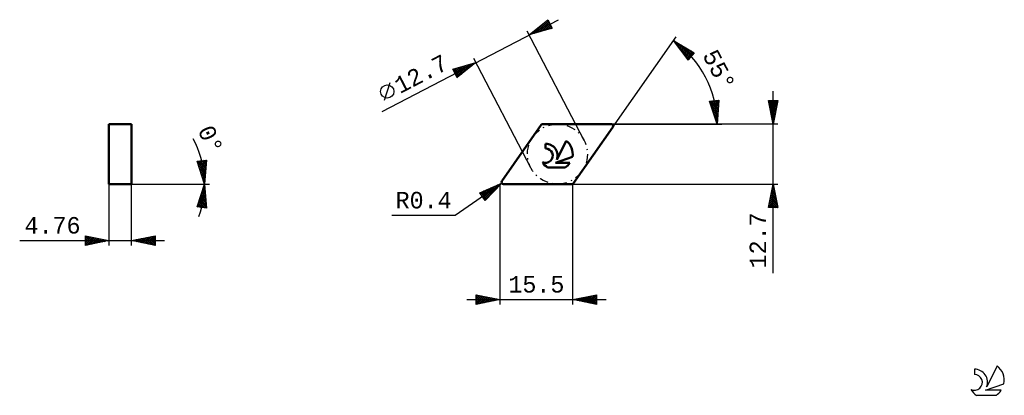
# Model space of a CAD drawing. Header units: millimetres. Extents: x -102 to 107, y -45 to 35.
import ezdxf
from ezdxf.enums import TextEntityAlignment as Align

# ---------------------------------------------------------------- set-up
doc = ezdxf.new("R2010")
doc.units = ezdxf.units.MM
doc.header["$LTSCALE"] = 4.7
doc.linetypes.add('LONGDASH_DASH', pattern=[0.85, 0.4, -0.2, 0.05, -0.2])
for name, color, linetype in [('1', 4, 'CONTINUOUS'), ('CUT', 1, 'CONTINUOUS'), ('SK2', 7, 'CONTINUOUS'), ('SK4', 2, 'LONGDASH_DASH'), ('SK6', 5, 'CONTINUOUS'), ('SKVIEW1', 4, 'CONTINUOUS'), ('SKVIEW2', 7, 'CONTINUOUS')]:
    doc.layers.add(name, color=color, linetype=linetype)
doc.styles.get("Standard").update_dxf_attribs({"font": 'Monospac821 BT'})

msp = doc.modelspace()

# ---------------------------------------------------------------- linework, layer by layer
at = {"layer": '1', "color": 4, "linetype": 'CONTINUOUS', "lineweight": 50}
for p, q in [((0.44, 0.62), (8.77, 12.53)), ((9.1, 12.7), (23.63, 12.7)), ((15.62, 0.17), (23.96, 12.08)), ((9.69, 7.54), (9.69, 8.54)), ((12.05, 5.14), (14.04, 9.18)), ((11.82, 4.5), (15.37, 5.74)), ((11.82, 4.5), (14.86, 4.5)), ((10.11, 3.52), (13.87, 3.52)), ((0.76, 0), (15.3, 0))]:
    msp.add_line(p, q, dxfattribs=at)
for centre, radius, start, end in [((9.1, 12.3), 0.397, 90, 145), ((23.63, 12.3), 0.397, 325, 90), ((9.71, 6.04), 2.5, 338.9379, 90.4446), ((11.99, 6.41), 3.45, 348.7239, 53.4691), ((9.7, 6.02), 1.52, 243.4215, 90.3602), ((11.99, 6.41), 3.45, 210.5484, 236.978), ((11.99, 6.41), 3.45, 303.022, 326.3732), ((0.76, 0.4), 0.397, 145, 270), ((15.3, 0.4), 0.397, 270, 325)]:
    msp.add_arc(centre, radius, start, end, dxfattribs=at)
at = {"layer": 'CUT', "color": 1, "linetype": 'CONTINUOUS', "lineweight": 25}
for p, q in [((8.77, 12.53), (0.44, 0.62)), ((23.63, 12.7), (9.1, 12.7)), ((15.62, 0.17), (23.96, 12.08)), ((0.76, 0), (15.3, 0))]:
    msp.add_line(p, q, dxfattribs=at)
for centre, start, end in [((9.1, 12.3), 90, 145), ((23.63, 12.3), 325, 90), ((0.76, 0.4), 145, 270), ((15.3, 0.4), 270, 325)]:
    msp.add_arc(centre, 0.397, start, end, dxfattribs=at)
at = {"layer": 'SK2', "color": 7, "linetype": 'CONTINUOUS', "lineweight": 25}
for p, q in [((-24.92, 15.39), (12.42, 34.83)), ((6.21, 31.6), (10.19, 34.79)), ((7.31, 31.92), (10.19, 34.79)), ((7.91, 32.09), (10.33, 34.52)), ((8.5, 32.26), (10.48, 34.24)), ((8.54, 33.47), (9.46, 32.54)), ((8.77, 33.66), (9.79, 32.64)), ((9.01, 33.84), (10.12, 32.73)), ((9.1, 32.44), (10.62, 33.96)), ((9.24, 34.03), (10.45, 32.83)), ((9.48, 34.22), (10.78, 32.92)), ((9.7, 32.61), (10.77, 33.68)), ((9.71, 34.41), (11.11, 33.02)), ((9.95, 34.6), (10.66, 33.89)), ((10.18, 34.79), (10.2, 34.78)), ((10.19, 34.79), (11.11, 33.02)), ((10.3, 32.78), (10.91, 33.4)), ((5.75, 32.49), (17.83, 9.28)), ((11.11, 33.02), (6.21, 31.6)), ((6.42, 31.76), (6.5, 31.68)), ((6.65, 31.95), (6.83, 31.78)), ((6.71, 31.74), (8.02, 33.05)), ((6.89, 32.14), (7.16, 31.87)), ((7.13, 32.33), (7.49, 31.97)), ((7.36, 32.52), (7.82, 32.06)), ((7.6, 32.71), (8.15, 32.16)), ((7.83, 32.9), (8.47, 32.25)), ((8.07, 33.09), (8.8, 32.35)), ((8.3, 33.28), (9.13, 32.45)), ((10.9, 32.96), (11.06, 33.12)), ((23.96, 12.08), (37.36, 31.21)), ((36.79, 30.39), (41.19, 27.82)), ((39.86, 26.32), (36.79, 30.39)), ((36.79, 30.39), (36.79, 30.39)), ((36.97, 30.15), (37.06, 30.24)), ((37.15, 29.91), (37.32, 30.08)), ((37.23, 29.8), (40.26, 26.77)), ((37.34, 29.67), (37.59, 29.92)), ((37.46, 30), (40.46, 27)), ((37.52, 29.42), (37.86, 29.77)), ((37.7, 29.18), (38.13, 29.61)), ((37.88, 28.94), (38.39, 29.45)), ((38.07, 28.7), (38.66, 29.3)), ((38.48, 29.4), (40.66, 27.22)), ((38.25, 28.46), (38.93, 29.14)), ((38.43, 28.21), (39.2, 28.98)), ((38.54, 28.07), (40.06, 26.55)), ((38.61, 27.97), (39.47, 28.83)), ((38.8, 27.73), (39.73, 28.67)), ((38.98, 27.49), (40, 28.51)), ((39.16, 27.25), (40.27, 28.36)), ((39.34, 27.01), (40.54, 28.2)), ((39.5, 28.8), (40.86, 27.45)), ((39.52, 26.76), (40.8, 28.04)), ((39.71, 26.52), (41.07, 27.89)), ((41.19, 27.82), (39.86, 26.32)), ((40.53, 28.2), (41.06, 27.67)), ((-9.95, 24.31), (-5.05, 25.73)), ((-9.26, 22.99), (-7.11, 25.14)), ((-9.11, 22.71), (-6.51, 25.31)), ((-5.05, 25.73), (-9.02, 22.54)), ((-8.17, 23.23), (-5.91, 25.48)), ((-7.27, 25.09), (-6.64, 24.46)), ((-6.94, 25.19), (-6.4, 24.65)), ((-6.61, 25.28), (-6.17, 24.84)), ((-6.28, 25.38), (-5.93, 25.02)), ((-6, 24.97), (-5.31, 25.66)), ((-5.96, 25.47), (-5.7, 25.21)), ((-5.63, 25.57), (-5.46, 25.4)), ((6.57, 3.42), (-5.51, 26.62)), ((-5.3, 25.66), (-5.23, 25.59)), ((39.85, 26.34), (39.86, 26.33)), ((-9.02, 22.54), (-9.95, 24.31)), ((-9.9, 24.33), (-8.52, 22.94)), ((-9.84, 24.1), (-9.5, 24.44)), ((-9.69, 23.82), (-8.9, 24.62)), ((-9.57, 24.42), (-8.28, 23.13)), ((-9.55, 23.54), (-8.3, 24.79)), ((-9.55, 23.55), (-8.75, 22.76)), ((-9.4, 23.27), (-7.7, 24.96)), ((-9.24, 24.52), (-8.05, 23.32)), ((-8.91, 24.61), (-7.81, 23.51)), ((-8.59, 24.71), (-7.58, 23.7)), ((-8.26, 24.8), (-7.34, 23.89)), ((-7.93, 24.9), (-7.11, 24.08)), ((-7.6, 24.99), (-6.87, 24.27)), ((-24.42, 17.74), (-23.23, 21.51)), ((-9.09, 22.67), (-8.99, 22.57)), ((57.9, -18.9), (57.9, 19.7)), ((44.42, 17.55), (46.41, 17.78)), ((46, 12.7), (44.42, 17.55)), ((44.44, 17.5), (46.24, 15.7)), ((44.52, 17.26), (44.87, 17.6)), ((44.62, 16.94), (45.35, 17.66)), ((44.64, 16.87), (46.21, 15.31)), ((44.73, 16.62), (45.83, 17.71)), ((44.78, 17.59), (46.27, 16.09)), ((44.83, 16.29), (46.31, 17.77)), ((44.94, 15.97), (46.38, 17.42)), ((45.04, 15.65), (46.34, 16.96)), ((45.16, 17.64), (46.31, 16.49)), ((45.54, 17.68), (46.34, 16.88)), ((45.92, 17.72), (46.37, 17.27)), ((46.41, 17.78), (46, 12.7)), ((46.3, 17.77), (46.4, 17.66)), ((57.9, 12.7), (56.9, 17.7)), ((56.9, 17.7), (58.9, 17.7)), ((56.94, 17.48), (57.16, 17.7)), ((56.97, 17.7), (58.58, 16.1)), ((56.98, 17.26), (58.5, 15.74)), ((57.01, 17.12), (57.59, 17.7)), ((57.08, 16.77), (58.01, 17.7)), ((57.09, 16.73), (58.43, 15.39)), ((57.15, 16.42), (58.44, 17.7)), ((57.22, 16.06), (58.86, 17.7)), ((57.29, 15.71), (58.8, 17.21)), ((57.37, 15.36), (58.69, 16.68)), ((57.39, 17.7), (58.65, 16.45)), ((57.82, 17.7), (58.72, 16.8)), ((58.9, 17.7), (57.9, 12.7)), ((58.24, 17.7), (58.79, 17.16)), ((58.67, 17.7), (58.86, 17.51)), ((44.85, 16.25), (46.18, 14.92)), ((45.05, 15.62), (46.15, 14.52)), ((45.14, 15.33), (46.31, 16.5)), ((45.25, 15.01), (46.27, 16.03)), ((45.25, 14.99), (46.11, 14.13)), ((45.35, 14.69), (46.23, 15.57)), ((45.45, 14.37), (46.19, 15.11)), ((45.56, 14.05), (46.16, 14.65)), ((57.2, 16.2), (58.36, 15.03)), ((57.3, 15.67), (58.29, 14.68)), ((57.41, 15.14), (58.22, 14.33)), ((57.44, 15), (58.59, 16.15)), ((57.51, 14.65), (58.48, 15.62)), ((57.51, 14.61), (58.15, 13.97)), ((57.58, 14.29), (58.37, 15.09)), ((23.63, 12.7), (46, 12.7)), ((58.9, 12.7), (23.63, 12.7)), ((45.46, 14.36), (46.08, 13.74)), ((45.66, 13.73), (46.12, 14.19)), ((45.66, 13.74), (46.05, 13.35)), ((45.77, 13.41), (46.08, 13.72)), ((45.86, 13.11), (46.02, 12.96)), ((45.87, 13.09), (46.04, 13.26)), ((45.97, 12.77), (46, 12.8)), ((46, 12.7), (47, 12.7)), ((57.62, 14.08), (58.08, 13.62)), ((57.65, 13.94), (58.27, 14.56)), ((57.72, 13.59), (58.16, 14.03)), ((57.73, 13.55), (58.01, 13.27)), ((57.79, 13.23), (58.06, 13.5)), ((57.83, 13.02), (57.94, 12.91)), ((57.86, 12.88), (57.95, 12.97)), ((0.41, 0.21), (-9.42, -6.67)), ((-4.26, -1.84), (0.41, 0.21)), ((-3.19, -3.37), (0.38, 0.2)), ((0.41, 0.21), (-3.11, -3.47)), ((0.1, 0.08), (0.19, -0.01)), ((0.4, 0.21), (0.4, 0.21)), ((15.3, 0), (58.9, 0)), ((15.5, -25.5), (15.5, 0)), ((56.9, -5), (57.9, 0)), ((57.9, 0), (58.9, -5)), ((-3.11, -3.47), (-4.26, -1.84)), ((-4.23, -1.87), (-4.15, -1.79)), ((-4.06, -2.12), (-3.4, -1.46)), ((-4.02, -1.73), (-2.71, -3.05)), ((-3.88, -2.37), (-2.64, -1.13)), ((-3.73, -1.6), (-2.5, -2.83)), ((-3.71, -2.62), (-1.88, -0.79)), ((-3.54, -2.87), (-1.13, -0.46)), ((-3.43, -1.47), (-2.29, -2.62)), ((-3.36, -3.12), (-0.37, -0.13)), ((-3.14, -1.34), (-2.09, -2.4)), ((-2.84, -1.21), (-1.88, -2.18)), ((-2.55, -1.09), (-1.67, -1.96)), ((-2.26, -0.96), (-1.46, -1.75)), ((-1.96, -0.83), (-1.26, -1.53)), ((-1.67, -0.7), (-1.05, -1.31)), ((-1.37, -0.57), (-0.84, -1.1)), ((-1.08, -0.44), (-0.63, -0.88)), ((-0.78, -0.31), (-0.43, -0.66)), ((-0.49, -0.18), (-0.22, -0.45)), ((-0.19, -0.05), (-0.01, -0.23)), ((0, -0.22), (0, -25.5)), ((57.37, -2.65), (58.25, -1.77)), ((57.47, -2.12), (58.18, -1.41)), ((57.51, -1.93), (58.48, -2.9)), ((57.58, -1.59), (58.11, -1.06)), ((57.58, -1.58), (58.37, -2.37)), ((57.65, -1.22), (58.26, -1.84)), ((57.68, -1.06), (58.04, -0.7)), ((57.72, -0.87), (58.16, -1.31)), ((57.79, -0.53), (57.97, -0.35)), ((57.79, -0.52), (58.05, -0.78)), ((57.86, -0.16), (57.95, -0.25)), ((-4.06, -2.13), (-2.91, -3.27)), ((56.94, -4.77), (58.53, -3.18)), ((57.05, -4.24), (58.46, -2.83)), ((57.09, -4.05), (58.03, -5)), ((57.14, -5), (58.6, -3.53)), ((57.15, -3.71), (58.39, -2.47)), ((57.16, -3.7), (58.46, -5)), ((57.23, -3.35), (58.88, -5)), ((57.26, -3.18), (58.32, -2.12)), ((57.3, -2.99), (58.79, -4.49)), ((57.37, -2.64), (58.69, -3.96)), ((57.44, -2.29), (58.58, -3.43)), ((57.56, -5), (58.67, -3.89)), ((58.9, -5), (56.9, -5)), ((56.94, -4.76), (57.18, -5)), ((57.02, -4.41), (57.61, -5)), ((57.99, -5), (58.74, -4.24)), ((58.41, -5), (58.82, -4.59)), ((58.83, -5), (58.89, -4.95)), ((-9.42, -6.67), (-22.84, -6.67)), ((-7, -24.5), (22.5, -24.5)), ((-5, -25.5), (-5, -23.5)), ((-5, -23.5), (0, -24.5)), ((-5, -23.86), (-4.7, -23.56)), ((-5, -24.28), (-4.35, -23.63)), ((-5, -24.71), (-3.99, -23.7)), ((-5, -25.13), (-3.64, -23.77)), ((-5, -23.86), (-3.63, -25.23)), ((-5, -24.28), (-3.99, -25.3)), ((0, -24.5), (-5, -25.5)), ((-5, -24.71), (-4.34, -25.37)), ((-4.93, -25.49), (-3.29, -23.84)), ((-4.92, -23.52), (-3.28, -25.16)), ((-4.4, -25.38), (-2.93, -23.91)), ((-4.39, -23.62), (-2.93, -25.09)), ((-3.87, -25.27), (-2.58, -23.98)), ((-3.86, -23.73), (-2.57, -25.01)), ((-3.34, -25.17), (-2.22, -24.06)), ((-3.33, -23.83), (-2.22, -24.94)), ((-2.81, -25.06), (-1.87, -24.13)), ((-2.8, -23.94), (-1.87, -24.87)), ((-2.28, -24.96), (-1.52, -24.2)), ((-2.27, -24.05), (-1.51, -24.8)), ((-1.75, -24.85), (-1.16, -24.27)), ((-1.74, -24.15), (-1.16, -24.73)), ((-1.22, -24.74), (-0.81, -24.34)), ((-1.21, -24.26), (-0.81, -24.66)), ((-0.69, -24.64), (-0.46, -24.41)), ((-0.68, -24.36), (-0.45, -24.59)), ((-0.16, -24.53), (-0.1, -24.48)), ((-0.15, -24.47), (-0.1, -24.52)), ((15.5, -24.5), (20.5, -23.5)), ((20.5, -25.5), (15.5, -24.5)), ((15.79, -24.56), (15.93, -24.41)), ((15.79, -24.44), (15.94, -24.59)), ((16.14, -24.63), (16.46, -24.31)), ((16.15, -24.37), (16.47, -24.69)), ((16.49, -24.7), (16.99, -24.2)), ((16.5, -24.3), (17, -24.8)), ((16.85, -24.77), (17.52, -24.1)), ((16.85, -24.23), (17.53, -24.91)), ((17.2, -24.84), (18.05, -23.99)), ((17.21, -24.16), (18.06, -25.01)), ((17.55, -24.91), (18.58, -23.88)), ((17.56, -24.09), (18.59, -25.12)), ((17.91, -24.98), (19.11, -23.78)), ((17.91, -24.02), (19.12, -25.22)), ((18.26, -25.05), (19.64, -23.67)), ((18.27, -23.95), (19.65, -25.33)), ((18.62, -25.12), (20.17, -23.57)), ((18.62, -23.88), (20.18, -25.44)), ((18.97, -25.19), (20.5, -23.66)), ((18.97, -23.81), (20.5, -25.33)), ((19.32, -25.26), (20.5, -24.09)), ((19.33, -23.73), (20.5, -24.91)), ((19.68, -23.66), (20.5, -24.48)), ((19.68, -25.34), (20.5, -24.51)), ((20.03, -23.59), (20.5, -24.06)), ((20.03, -25.41), (20.5, -24.94)), ((20.39, -23.52), (20.5, -23.63)), ((20.5, -23.5), (20.5, -25.5)), ((-5, -25.13), (-4.69, -25.44)), ((20.38, -25.48), (20.5, -25.36))]:
    msp.add_line(p, q, dxfattribs=at)
msp.add_circle((-23.83, 19.62), 1.4, dxfattribs=at)
msp.add_arc((24.4, 12.7), 21.6, 0, 55, dxfattribs=at)
at = {"layer": 'SK4', "color": 2, "linetype": 'LONGDASH_DASH', "lineweight": 25}
msp.add_circle((12.2, 6.35), 6.35, dxfattribs=at)
at = {"layer": 'SK6', "color": 5, "linetype": 'CONTINUOUS', "lineweight": 25}
for p, q in [((100.5, -39.25), (100.5, -40.35)), ((105.29, -38.54), (103.1, -43)), ((102.84, -43.7), (106.76, -42.34)), ((106.2, -43.7), (102.84, -43.7)), ((100.96, -44.78), (105.1, -44.78))]:
    msp.add_line(p, q, dxfattribs=at)
for centre, radius, start, end in [((100.52, -42.01), 2.76, 338.9379, 90.4446), ((103.03, -41.6), 3.8, 348.7239, 53.4691), ((100.51, -42.03), 1.68, 243.4215, 90.3602), ((103.03, -41.6), 3.8, 210.5484, 236.978), ((103.03, -41.6), 3.8, 303.022, 326.3732)]:
    msp.add_arc(centre, radius, start, end, dxfattribs=at)
at = {"layer": 'SKVIEW1', "color": 4, "linetype": 'CONTINUOUS', "lineweight": 50}
for p, q in [((-82.76, 0), (-82.76, 12.7)), ((-82.76, 12.7), (-78, 12.7)), ((-78, 12.7), (-78, 0)), ((-78, 0), (-82.76, 0))]:
    msp.add_line(p, q, dxfattribs=at)
at = {"layer": 'SKVIEW2', "color": 7, "linetype": 'CONTINUOUS', "lineweight": 25}
for p, q in [((-64.11, 4.84), (-62.12, 5.09)), ((-62.5, 0), (-64.11, 4.84)), ((-64.1, 4.81), (-64.07, 4.84)), ((-64.03, 4.6), (-62.29, 2.86)), ((-63.99, 4.49), (-63.59, 4.9)), ((-63.89, 4.18), (-63.1, 4.96)), ((-63.87, 4.87), (-62.26, 3.26)), ((-63.78, 3.86), (-62.62, 5.02)), ((-63.68, 3.54), (-62.13, 5.08)), ((-63.57, 3.22), (-62.16, 4.64)), ((-63.49, 4.91), (-62.23, 3.65)), ((-63.47, 2.9), (-62.19, 4.18)), ((-63.12, 4.96), (-62.2, 4.05)), ((-62.74, 5.01), (-62.17, 4.44)), ((-62.12, 5.09), (-62.5, 0)), ((-62.36, 5.06), (-62.14, 4.84)), ((-63.82, 3.97), (-62.32, 2.47)), ((-63.61, 3.33), (-62.35, 2.07)), ((-63.4, 2.7), (-62.38, 1.68)), ((-63.36, 2.58), (-62.23, 3.72)), ((-63.25, 2.27), (-62.26, 3.26)), ((-63.15, 1.95), (-62.29, 2.8)), ((-63.04, 1.63), (-62.33, 2.34)), ((-82.76, 0), (-62.5, 0)), ((-82.76, 0), (-82.76, -13)), ((-78, 0), (-62.5, 0)), ((-78, -13), (-78, 0)), ((-64.11, -4.84), (-62.5, 0)), ((-63.18, 2.06), (-62.41, 1.28)), ((-62.97, 1.42), (-62.43, 0.88)), ((-62.94, 1.31), (-62.36, 1.89)), ((-62.83, 0.99), (-62.39, 1.43)), ((-62.76, 0.79), (-62.46, 0.49)), ((-62.72, 0.67), (-62.43, 0.97)), ((-62.62, 0.36), (-62.46, 0.51)), ((-62.55, 0.15), (-62.49, 0.09)), ((-62.51, 0.04), (-62.5, 0.05)), ((-62.5, 0), (-61.5, 0)), ((-62.5, 0), (-61.5, 0)), ((-62.5, 0), (-62.12, -5.09)), ((-63.53, -3.09), (-62.36, -1.92)), ((-63.31, -2.45), (-62.39, -1.52)), ((-63.11, -1.83), (-62.31, -2.64)), ((-63.1, -1.81), (-62.42, -1.13)), ((-63, -1.52), (-62.34, -2.18)), ((-62.9, -1.2), (-62.37, -1.72)), ((-62.89, -1.18), (-62.45, -0.73)), ((-62.79, -0.88), (-62.41, -1.26)), ((-62.69, -0.56), (-62.44, -0.81)), ((-62.68, -0.54), (-62.48, -0.34)), ((-62.58, -0.24), (-62.47, -0.35)), ((-64.02, -4.85), (-62.27, -3.1)), ((-63.95, -4.36), (-62.3, -2.71)), ((-63.85, -4.06), (-62.93, -4.99)), ((-63.75, -3.74), (-62.44, -5.05)), ((-63.74, -3.72), (-62.33, -2.31)), ((-63.64, -3.43), (-62.14, -4.93)), ((-63.64, -4.9), (-62.24, -3.5)), ((-63.53, -3.11), (-62.17, -4.47)), ((-63.43, -2.79), (-62.2, -4.01)), ((-63.32, -2.47), (-62.24, -3.55)), ((-63.26, -4.94), (-62.21, -3.89)), ((-63.22, -2.15), (-62.27, -3.1)), ((-62.12, -5.09), (-64.11, -4.84)), ((-64.06, -4.7), (-63.9, -4.86)), ((-63.96, -4.38), (-63.41, -4.92)), ((-62.89, -4.99), (-62.18, -4.29)), ((-62.51, -5.04), (-62.15, -4.68)), ((-62.13, -5.08), (-62.13, -5.08)), ((-101.66, -12), (-71, -12)), ((-87.76, -13), (-87.76, -11)), ((-87.76, -11), (-82.76, -12)), ((-87.76, -11.16), (-87.63, -11.03)), ((-87.76, -11.59), (-87.27, -11.1)), ((-87.76, -11.16), (-86.23, -12.69)), ((-87.76, -12.01), (-86.92, -11.17)), ((-87.76, -12.44), (-86.57, -11.24)), ((-87.76, -12.86), (-86.21, -11.31)), ((-87.76, -11.59), (-86.59, -12.76)), ((-82.76, -12), (-87.76, -13)), ((-87.76, -12.01), (-86.94, -12.84)), ((-87.76, -12.44), (-87.29, -12.91)), ((-87.44, -11.07), (-85.88, -12.62)), ((-87.41, -12.93), (-85.86, -11.38)), ((-86.91, -11.17), (-85.53, -12.55)), ((-86.88, -12.82), (-85.5, -11.45)), ((-86.38, -11.28), (-85.17, -12.48)), ((-86.35, -12.72), (-85.15, -11.52)), ((-85.85, -11.38), (-84.82, -12.41)), ((-85.82, -12.61), (-84.8, -11.59)), ((-85.32, -11.49), (-84.47, -12.34)), ((-85.28, -12.5), (-84.44, -11.66)), ((-84.79, -11.6), (-84.11, -12.27)), ((-84.75, -12.4), (-84.09, -11.73)), ((-84.26, -11.7), (-83.76, -12.2)), ((-84.22, -12.29), (-83.74, -11.81)), ((-83.73, -11.81), (-83.4, -12.13)), ((-83.69, -12.19), (-83.38, -11.88)), ((-83.2, -11.91), (-83.05, -12.06)), ((-83.16, -12.08), (-83.03, -11.95)), ((-78, -12), (-73, -11)), ((-73, -13), (-78, -12)), ((-77.99, -12), (-77.98, -12)), ((-77.66, -11.93), (-77.49, -12.1)), ((-77.64, -12.07), (-77.45, -11.89)), ((-77.3, -11.86), (-76.96, -12.21)), ((-77.28, -12.14), (-76.92, -11.78)), ((-76.95, -11.79), (-76.43, -12.32)), ((-76.93, -12.21), (-76.39, -11.68)), ((-76.6, -11.72), (-75.9, -12.42)), ((-76.58, -12.29), (-75.86, -11.57)), ((-76.24, -11.65), (-75.36, -12.53)), ((-76.22, -12.36), (-75.33, -11.47)), ((-75.89, -11.58), (-74.83, -12.63)), ((-75.87, -12.43), (-74.8, -11.36)), ((-75.54, -11.51), (-74.3, -12.74)), ((-75.52, -12.5), (-74.27, -11.25)), ((-75.18, -11.44), (-73.77, -12.85)), ((-75.16, -12.57), (-73.74, -11.15)), ((-74.83, -11.37), (-73.24, -12.95)), ((-74.81, -12.64), (-73.21, -11.04)), ((-74.48, -11.29), (-73, -12.77)), ((-74.46, -12.71), (-73, -11.26)), ((-74.12, -11.22), (-73, -12.34)), ((-74.1, -12.78), (-73, -11.68)), ((-73.77, -11.15), (-73, -11.92)), ((-73.75, -12.85), (-73, -12.11)), ((-73.42, -11.08), (-73, -11.5)), ((-73.06, -11.01), (-73, -11.07)), ((-73, -11), (-73, -13)), ((-87.76, -12.86), (-87.65, -12.98)), ((-73.39, -12.92), (-73, -12.53)), ((-73.04, -12.99), (-73, -12.95))]:
    msp.add_line(p, q, dxfattribs=at)
msp.add_arc((-82.76, 0), 20.26, 340.1071, 28.3128, dxfattribs=at)

# ---------------------------------------------------------------- texts
at = {"layer": 'SK2', "color": 7, "linetype": 'CONTINUOUS', "lineweight": 25}
for s, rotation, p in [('55°', 297.5, (44.89, 23.37)), ('12.7', 27.5, (-15.88, 21.79)), ('12.7', 90, (56.4, -11.95))]:
    msp.add_text(s, height=3.5, rotation=rotation, dxfattribs=at).set_placement(p, align=Align.CENTER)
for s, p in [('R0.4', (-16.13, -5.17)), ('15.5', (7.75, -23))]:
    msp.add_text(s, height=3.5, dxfattribs=at).set_placement(p, align=Align.CENTER)
at = {"layer": 'SKVIEW2', "color": 7, "linetype": 'CONTINUOUS', "lineweight": 25}
msp.add_text('0°', height=3.5, rotation=293.6352, dxfattribs=at).set_placement((-62.83, 8.73), align=Align.CENTER)
msp.add_text('4.76', height=3.5, dxfattribs=at).set_placement((-94.71, -10.5), align=Align.CENTER)

doc.saveas('drawing.dxf')
